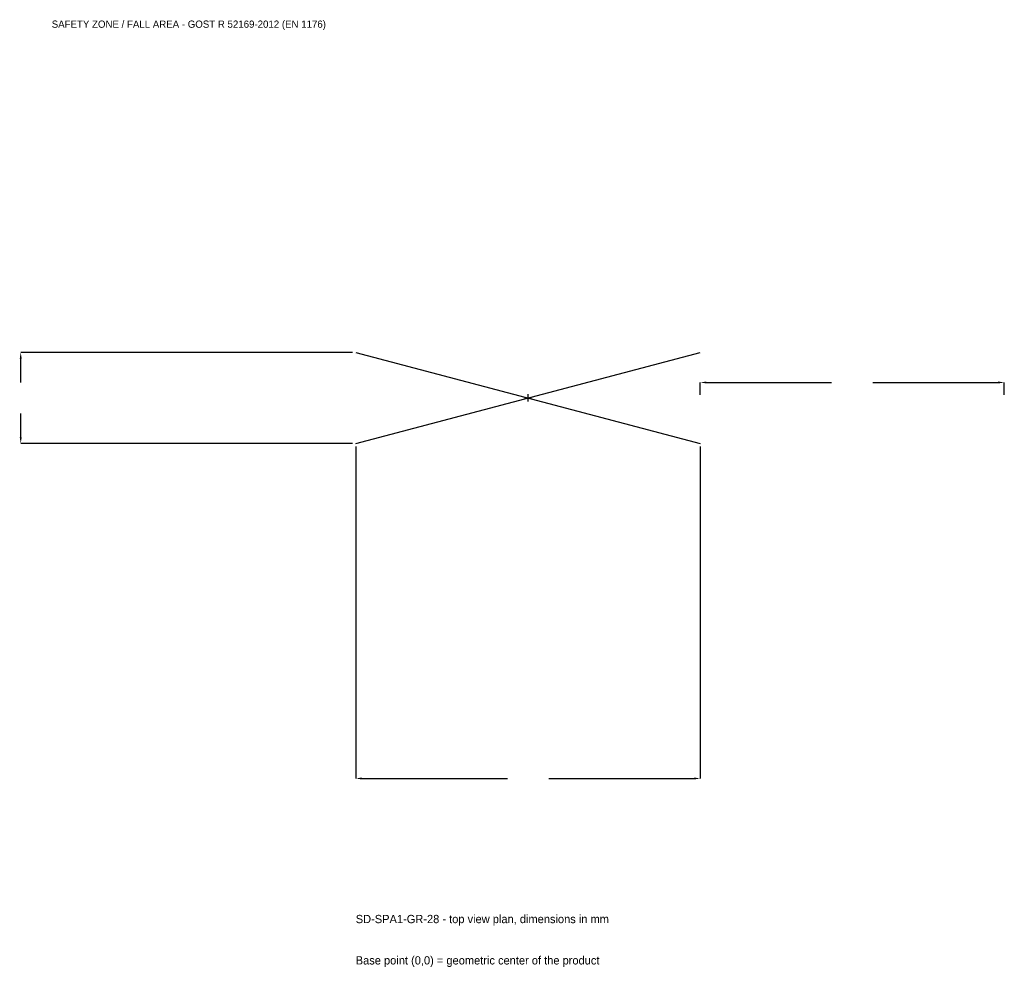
# Model space of a CAD drawing. Extents: x -2508 to 2350, y -2810 to 1867.
import ezdxf

# ---------------------------------------------------------------- set-up
doc = ezdxf.new("R2010")
doc.units = 0
for name, color, linetype in [('GP_MAF_zona_bezopasnosti', 1, 'Continuous'), ('ZSK_DANNYE', 3, 'Continuous'), ('ZSK_KONTUR', 7, 'Continuous'), ('ZSK_RAZMERY', 8, 'Continuous')]:
    doc.layers.add(name, color=color, linetype=linetype)
doc.dimstyles.new('ORION', dxfattribs={"dimtxt": 51, "dimasz": 30.6, "dimexe": 1.25, "dimexo": 15.3, "dimtad": 1, "dimcen": 2.5, "dimazin": 3, "dimtfac": 1, "dimtmove": 0, "dimatfit": 3})

# ---------------------------------------------------------------- blocks, each defined once
blk = doc.blocks.new('_CLOSEDFILLED')
at = {"color": 0, "linetype": 'BYBLOCK'}
blk.add_solid([(-1, 0.16), (0, 0), (-1, -0.16)], dxfattribs=at)
blk = doc.blocks.new('*D1')
for p, q in [((-850, -240.3), (-850, -1878)), ((850, -240.3), (850, -1878)), ((-819.4, -1878), (-102, -1878)), ((102, -1878), (819.4, -1878))]:
    blk.add_line(p, q)
at = {"layer": 'Defpoints'}
for p in [(-850, -225), (850, -225), (-850, -1878)]:
    blk.add_point(p, dxfattribs=at)
at = {"layer": 'ZSK_RAZMERY', "xscale": 30.599999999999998, "yscale": 30.599999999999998, "rotation": 180}
blk.add_blockref('_CLOSEDFILLED', (-850, -1878), dxfattribs=at)
at = {"layer": 'ZSK_RAZMERY', "xscale": 30.599999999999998, "yscale": 30.599999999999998}
blk.add_blockref('_CLOSEDFILLED', (850, -1878), dxfattribs=at)
blk = doc.blocks.new('*D2')
for p, q in [((-865.3, 225), (-2503, 225)), ((-2503, 76.5), (-2503, 194.4)), ((-2503, -194.4), (-2503, -76.5)), ((-865.3, -225), (-2503, -225))]:
    blk.add_line(p, q)
at = {"layer": 'Defpoints'}
for p in [(-850, 225), (-2503, -225), (-850, -225)]:
    blk.add_point(p, dxfattribs=at)
at = {"layer": 'ZSK_RAZMERY', "xscale": 30.599999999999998, "yscale": 30.599999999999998}
for p, rotation in [((-2503, 225), 90), ((-2503, -225), 270)]:
    blk.add_blockref('_CLOSEDFILLED', p, dxfattribs=dict(at, rotation=rotation))
blk = doc.blocks.new('*D3')
for p, q in [((850, 15.3), (850, 76.5)), ((880.6, 76.5), (1498, 76.5)), ((1702, 76.5), (2319.4, 76.5)), ((2350, 15.3), (2350, 76.5))]:
    blk.add_line(p, q)
at = {"layer": 'Defpoints'}
for p in [(850, 76.5), (850, 0), (2350, 0)]:
    blk.add_point(p, dxfattribs=at)
at = {"layer": 'ZSK_RAZMERY', "xscale": 30.599999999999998, "yscale": 30.599999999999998, "rotation": 180}
blk.add_blockref('_CLOSEDFILLED', (850, 76.5), dxfattribs=at)
at = {"layer": 'ZSK_RAZMERY', "xscale": 30.599999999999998, "yscale": 30.599999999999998}
blk.add_blockref('_CLOSEDFILLED', (2350, 76.5), dxfattribs=at)
blk = doc.blocks.new('B1')
at = {"layer": 'ZSK_KONTUR'}
for p, q in [((-850, -225), (850, 225)), ((-850, 225), (850, -225))]:
    blk.add_line(p, q, dxfattribs=at)
at = {"layer": 'ZSK_RAZMERY'}
for p, q in [((-18, 0), (18, 0)), ((0, -18), (0, 18))]:
    blk.add_line(p, q, dxfattribs=at)
at = {"layer": 'GP_MAF_zona_bezopasnosti', "color": 1}
blk.add_text('SAFETY ZONE / FALL AREA - GOST R 52169-2012 (EN 1176)', height=35.7, dxfattribs=at).set_placement((-2350, 1827))
at = {"layer": 'ZSK_RAZMERY'}
dim = blk.add_linear_dim(base=(-2503, -225), p1=(-850, -225), p2=(-850, 225), angle=90, dimstyle='ORION', dxfattribs=at)
dim.commit()
dim.dimension.update_dxf_attribs({"geometry": '*D2', "text_midpoint": (-2503, 0)})
for base, p1, p2, picture, middle in [((850, 76.5), (850, 0), (2350, 0), '*D3', (1600, 76.5)), ((-850, -1878), (-850, -225), (850, -225), '*D1', (0, -1878))]:
    dim = blk.add_linear_dim(base=base, p1=p1, p2=p2, dimstyle='ORION', dxfattribs=at)
    dim.commit()
    dim.dimension.update_dxf_attribs({"geometry": picture, "text_midpoint": middle})

msp = doc.modelspace()

# ---------------------------------------------------------------- block references
msp.add_blockref('B1', (0, 0))

# ---------------------------------------------------------------- texts
at = {"layer": 'ZSK_DANNYE', "color": 3}
msp.add_text('SD-SPA1-GR-28 - top view plan, dimensions in mm', height=40.8, dxfattribs=at).set_placement((-850, -2592))
at = {"layer": 'ZSK_DANNYE', "color": 7}
msp.add_text('Base point (0,0) = geometric center of the product', height=40.8, dxfattribs=at).set_placement((-850, -2796))

doc.saveas('drawing.dxf')
